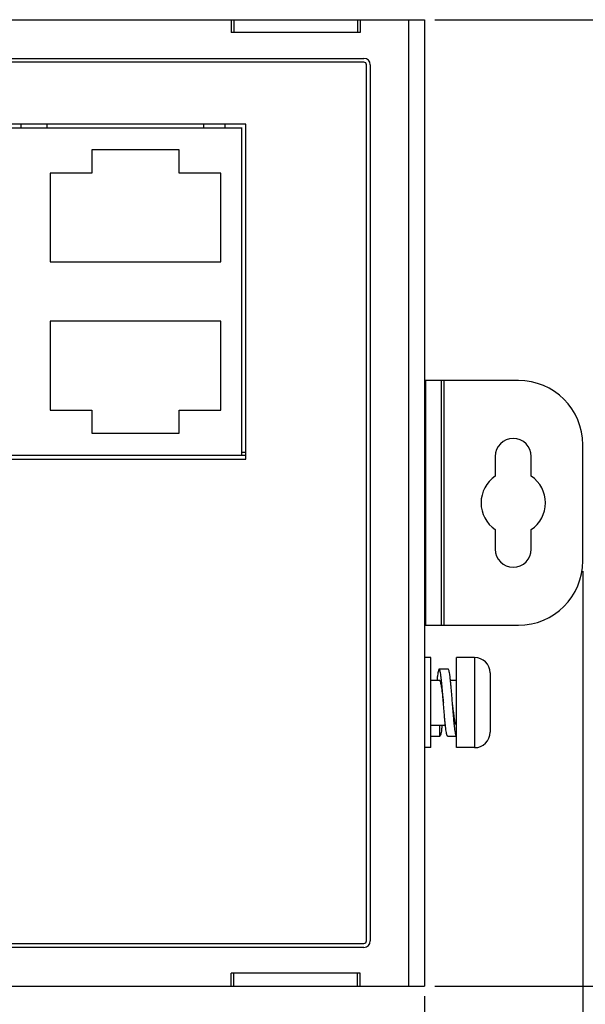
# Model space of a CAD drawing. Extents: x 879 to 1770, y -20 to 610.
# Tile 6 of 21: x 1280 to 1324, y 197 to 273. Entities that reach past the tile are written whole.
import ezdxf

# ---------------------------------------------------------------- set-up
doc = ezdxf.new("R2010")
doc.units = 0
doc.header["$LTSCALE"] = 2
doc.header["$MEASUREMENT"] = 0
doc.header["$PDMODE"] = 3
doc.layers.get('Defpoints').update_dxf_attribs({"linetype": 'CONTINUOUS'})
for name, color, linetype in [('307234467C_DXF_CONTINUOU72', 7, 'CONTINUOUS'), ('3242248500_IDXF_CONTINUO83', 7, 'CONTINUOUS'), ('3991137700_CDXF_CONTINUO69', 7, 'CONTINUOUS'), ('FORM', 7, 'CONTINUOUS'), ('NET14-600620DXF_CONTINUO75', 7, 'CONTINUOUS'), ('NET9-175600ADXF_CONTINUO70', 7, 'CONTINUOUS'), ('NET9-175700ADXF_CONTINUO68', 7, 'CONTINUOUS'), ('SCREW_M4_DXF_CONTINUOUS_74', 7, 'CONTINUOUS'), ('SNAP_DXF_CONTINUOUS_LINE', 7, 'CONTINUOUS'), ('TOP-PCBA_DXF_CONTINUOUS_82', 7, 'CONTINUOUS')]:
    doc.layers.add(name, color=color, linetype=linetype)
doc.styles.get("Standard").update_dxf_attribs({"font": 'txt.shx', "width": 0.75, "oblique": 15})
doc.dimstyles.get("Standard").update_dxf_attribs({"dimtxt": 0.18, "dimasz": 0.18, "dimexe": 0.18, "dimexo": 0.0625, "dimgap": 0.09, "dimtad": 0, "dimtih": 1, "dimtoh": 1, "dimdec": 4, "dimzin": 0, "dimdsep": 46, "dimtxsty": 'Standard', "dimcen": 0.09, "dimadec": 0, "dimazin": 0, "dimtfac": 1, "dimtdec": 4, "dimtofl": 0, "dimtmove": 0, "dimatfit": 3, "dimfxl": 0, "dimtolj": 1, "dimtzin": 0, "dimarcsym": 0})

# ---------------------------------------------------------------- blocks, each defined once
blk = doc.blocks.new('*D6')
at = {"layer": 'Defpoints', "color": 0}
for p in [(1192.333, 210.405), (1311.833, 198.405), (1311.833, 159.881)]:
    blk.add_point(p, dxfattribs=at)
at = {"layer": 'FORM', "color": 0, "lineweight": -2}
for p, q in [((1192.333, 209.605), (1192.333, 159.081)), ((1311.833, 197.605), (1311.833, 159.081)), ((1195.333, 159.881), (1308.833, 159.881))]:
    blk.add_line(p, q, dxfattribs=at)
at = {"layer": 'FORM', "color": 0}
for points in [[(1195.333, 160.381), (1195.333, 159.381), (1192.333, 159.881)], [(1308.833, 160.381), (1308.833, 159.381), (1311.833, 159.881)]]:
    blk.add_solid(points, dxfattribs=at)
at = {"layer": 'FORM', "color": 0, "insert": (1252.083, 162.181), "char_height": 3, "attachment_point": 5}
blk.add_mtext('\\A1;119.50', dxfattribs=at)
blk = doc.blocks.new('*D7')
at = {"layer": 'Defpoints', "color": 0}
for p in [(1324.133, 231.405), (1178.833, 229.605), (1324.133, 132.339)]:
    blk.add_point(p, dxfattribs=at)
at = {"layer": 'FORM', "color": 0, "lineweight": -2}
for p, q in [((1324.133, 230.605), (1324.133, 131.539)), ((1178.833, 228.805), (1178.833, 131.539)), ((1181.833, 132.339), (1321.133, 132.339))]:
    blk.add_line(p, q, dxfattribs=at)
at = {"layer": 'FORM', "color": 0}
for points in [[(1181.833, 132.839), (1181.833, 131.839), (1178.833, 132.339)], [(1321.133, 132.839), (1321.133, 131.839), (1324.133, 132.339)]]:
    blk.add_solid(points, dxfattribs=at)
at = {"layer": 'FORM', "color": 0, "insert": (1251.483, 134.639), "char_height": 3, "attachment_point": 5}
blk.add_mtext('\\A1;145.30', dxfattribs=at)
blk = doc.blocks.new('*D8')
at = {"layer": 'Defpoints', "color": 0}
for p in [(1311.833, 273.405), (1311.833, 198.405), (1370.122, 198.405)]:
    blk.add_point(p, dxfattribs=at)
at = {"layer": 'FORM', "color": 0, "lineweight": -2}
for p, q in [((1312.633, 273.405), (1370.922, 273.405)), ((1370.122, 270.405), (1370.122, 201.405)), ((1312.633, 198.405), (1370.922, 198.405))]:
    blk.add_line(p, q, dxfattribs=at)
at = {"layer": 'FORM', "color": 0}
for points in [[(1369.622, 270.405), (1370.622, 270.405), (1370.122, 273.405)], [(1369.622, 201.405), (1370.622, 201.405), (1370.122, 198.405)]]:
    blk.add_solid(points, dxfattribs=at)
at = {"layer": 'FORM', "color": 0, "insert": (1367.822, 235.905), "char_height": 3, "attachment_point": 5, "rotation": 90}
blk.add_mtext('\\A1;75.00', dxfattribs=at)

msp = doc.modelspace()

# ---------------------------------------------------------------- linework, layer by layer
at = {"layer": '307234467C_DXF_CONTINUOU72', "color": 7, "linetype": 'Continuous'}
for p, q in [((1280.531, 265.005), (1280.532, 265.305)), ((1282.531, 265.005), (1282.532, 265.305)), ((1294.706, 265.005), (1294.707, 265.305)), ((1296.356, 265.005), (1296.357, 265.305)), ((1233.906, 265.005), (1297.675, 265.005)), ((1297.656, 239.605), (1297.656, 265.005)), ((1292.791, 263.305), (1286.021, 263.305)), ((1286.021, 263.305), (1286.021, 261.505)), ((1292.791, 261.505), (1292.791, 263.305)), ((1286.021, 261.505), (1282.781, 261.505)), ((1282.781, 261.505), (1282.781, 254.605)), ((1296.031, 261.505), (1292.791, 261.505)), ((1296.031, 254.605), (1296.031, 261.505)), ((1282.781, 254.605), (1296.031, 254.605)), ((1296.031, 250.005), (1282.781, 250.005)), ((1282.781, 250.005), (1282.781, 243.105)), ((1296.031, 243.105), (1296.031, 250.005)), ((1282.781, 243.105), (1286.021, 243.105)), ((1286.021, 243.105), (1286.021, 241.305)), ((1292.791, 243.105), (1296.031, 243.105)), ((1292.791, 241.305), (1292.791, 243.105)), ((1286.021, 241.305), (1292.791, 241.305)), ((1233.906, 239.605), (1297.656, 239.605)), ((1297.657, 239.605), (1297.656, 239.605))]:
    msp.add_line(p, q, dxfattribs=at)
at = {"layer": '3242248500_IDXF_CONTINUO83', "color": 3, "linetype": 'Continuous'}
msp.add_line((1297.656, 239.835), (1297.956, 239.835), dxfattribs=at)
at = {"layer": '3991137700_CDXF_CONTINUO69', "color": 3, "linetype": 'Continuous'}
msp.add_line((1296.833, 273.405), (1306.833, 273.405), dxfattribs=at)
at = {"layer": '3991137700_CDXF_CONTINUO69', "color": 7, "linetype": 'Continuous'}
for p, q in [((1297.033, 273.405), (1297.033, 272.405)), ((1306.633, 273.405), (1306.633, 272.405))]:
    msp.add_line(p, q, dxfattribs=at)
at = {"layer": 'NET14-600620DXF_CONTINUO75', "color": 7, "linetype": 'Continuous'}
for p, q in [((1307.133, 270.105), (1198.533, 270.105)), ((1307.333, 201.905), (1307.333, 269.905)), ((1297.956, 265.305), (1233.606, 265.305)), ((1297.956, 239.305), (1297.956, 265.305)), ((1233.606, 239.305), (1297.956, 239.305)), ((1198.533, 201.705), (1307.133, 201.705))]:
    msp.add_line(p, q, dxfattribs=at)
for centre, start, end in [((1307.133, 269.905), 0, 90), ((1307.133, 201.905), 270, 0)]:
    msp.add_arc(centre, 0.2, start, end, dxfattribs=at)
at = {"layer": 'NET9-175600ADXF_CONTINUO70', "color": 7, "linetype": 'Continuous'}
for p, q in [((1297.033, 198.405), (1297.033, 199.405)), ((1306.633, 198.405), (1306.633, 199.405)), ((1296.833, 198.405), (1306.833, 198.405))]:
    msp.add_line(p, q, dxfattribs=at)
at = {"layer": 'NET9-175700ADXF_CONTINUO68', "color": 7, "linetype": 'Continuous'}
for p, q in [((1257.833, 273.405), (1296.833, 273.405)), ((1296.833, 273.405), (1296.833, 272.405)), ((1306.833, 273.405), (1311.833, 273.405)), ((1306.833, 273.405), (1306.833, 272.405)), ((1310.633, 198.405), (1310.633, 273.405)), ((1311.833, 273.405), (1311.833, 198.405)), ((1306.833, 272.405), (1296.833, 272.405)), ((1198.533, 270.405), (1307.133, 270.405)), ((1307.633, 269.905), (1307.633, 201.905)), ((1307.133, 201.405), (1198.533, 201.405)), ((1306.833, 199.405), (1296.833, 199.405)), ((1296.833, 198.405), (1296.833, 199.405)), ((1306.833, 198.405), (1306.833, 199.405)), ((1257.833, 198.405), (1296.833, 198.405)), ((1306.833, 198.405), (1311.833, 198.405))]:
    msp.add_line(p, q, dxfattribs=at)
for centre, start, end in [((1307.133, 269.905), 0, 90), ((1307.133, 201.905), 270, 0)]:
    msp.add_arc(centre, 0.5, start, end, dxfattribs=at)
at = {"layer": 'SCREW_M4_DXF_CONTINUOUS_74', "color": 7, "linetype": 'Continuous'}
for p, q in [((1312.333, 223.905), (1311.833, 223.905)), ((1312.333, 216.905), (1312.333, 223.905)), ((1315.733, 223.905), (1314.333, 223.905)), ((1314.333, 216.905), (1314.333, 223.905)), ((1315.733, 223.905), (1315.733, 216.905)), ((1313.683, 223.005), (1312.983, 223.005)), ((1316.933, 222.705), (1316.933, 218.105)), ((1312.333, 222.155), (1312.983, 222.155)), ((1313.855, 222.155), (1314.333, 222.155)), ((1312.333, 218.655), (1313.461, 218.655)), ((1313.033, 217.805), (1313.033, 218.655)), ((1312.333, 217.805), (1313.033, 217.805)), ((1313.633, 217.805), (1314.333, 217.805)), ((1312.333, 216.905), (1311.833, 216.905)), ((1315.733, 216.905), (1314.333, 216.905))]:
    msp.add_line(p, q, dxfattribs=at)
for centre, start, end in [((1315.733, 222.705), 0, 90), ((1315.733, 218.105), 270, 0)]:
    msp.add_arc(centre, 1.2, start, end, dxfattribs=at)
for points, start_tangent, end_tangent in [([(1312.983, 223.005), (1312.951, 222.973), (1312.918, 222.877), (1312.886, 222.721), (1312.853, 222.508), (1312.821, 222.243), (1312.811, 222.155)], (-1, 0), (-0.107264, -0.994231)), ([(1313.308, 220.405), (1313.276, 220.811), (1313.243, 221.208), (1313.211, 221.585), (1313.178, 221.933), (1313.146, 222.243), (1313.113, 222.508), (1313.081, 222.721), (1313.048, 222.877), (1313.016, 222.973), (1312.983, 223.005)], (-0.079322, 0.996849), (-1, 0)), ([(1314.008, 220.405), (1313.976, 220.811), (1313.943, 221.208), (1313.911, 221.585), (1313.878, 221.933), (1313.846, 222.243), (1313.813, 222.508), (1313.781, 222.721), (1313.748, 222.877), (1313.716, 222.973), (1313.683, 223.005)], (-0.079322, 0.996849), (-1, 0)), ([(1312.983, 222.155), (1313.019, 222.128), (1313.055, 222.05), (1313.091, 221.922), (1313.127, 221.749), (1313.163, 221.534), (1313.199, 221.285), (1313.235, 221.011), (1313.271, 220.718), (1313.307, 220.413), (1313.308, 220.405)], (1, 0), (0.117413, -0.993083)), ([(1313.633, 217.805), (1313.601, 217.837), (1313.568, 217.932), (1313.536, 218.088), (1313.503, 218.301), (1313.471, 218.566), (1313.438, 218.876), (1313.406, 219.224), (1313.373, 219.601), (1313.341, 219.998), (1313.308, 220.405)], (-1, 0), (-0.079322, 0.996849)), ([(1314.333, 217.805), (1314.301, 217.837), (1314.268, 217.932), (1314.236, 218.088), (1314.203, 218.301), (1314.171, 218.566), (1314.138, 218.876), (1314.106, 219.224), (1314.073, 219.601), (1314.041, 219.998), (1314.008, 220.405)], (-1, 0), (-0.079322, 0.996849)), ([(1314.333, 218.655), (1314.297, 218.681), (1314.26, 218.762), (1314.224, 218.893), (1314.188, 219.068), (1314.152, 219.285), (1314.115, 219.538), (1314.079, 219.816), (1314.043, 220.109), (1314.008, 220.405)], (-1, 0), (-0.117413, 0.993083)), ([(1313.205, 218.655), (1313.196, 218.566), (1313.163, 218.301), (1313.131, 218.088), (1313.098, 217.932), (1313.066, 217.837), (1313.033, 217.805)], (-0.107129, -0.994245), (-1, 0))]:
    msp.add_spline(points, degree=3, dxfattribs=dict(at, start_tangent=start_tangent, end_tangent=end_tangent))
at = {"layer": 'SNAP_DXF_CONTINUOUS_LINE', "color": 7, "linetype": 'Continuous'}
for p, q in [((1319.133, 245.405), (1311.833, 245.405)), ((1311.933, 226.405), (1311.933, 245.405)), ((1313.133, 245.405), (1313.133, 226.405)), ((1313.333, 245.405), (1313.333, 226.405)), ((1324.133, 231.405), (1324.133, 240.405)), ((1317.333, 239.505), (1317.333, 237.976)), ((1320.133, 237.976), (1320.133, 239.505)), ((1317.333, 233.833), (1317.333, 232.305)), ((1320.133, 232.305), (1320.133, 233.833)), ((1311.833, 226.405), (1319.133, 226.405))]:
    msp.add_line(p, q, dxfattribs=at)
for centre, radius, start, end in [((1319.133, 240.405), 5, 0, 90), ((1318.733, 239.505), 1.4, 0, 180), ((1318.733, 235.905), 2.5, 124.0558, 235.9442), ((1318.733, 235.905), 2.5, 304.0558, 55.9442), ((1318.733, 232.305), 1.4, 180, 0), ((1319.133, 231.405), 5, 270, 0)]:
    msp.add_arc(centre, radius, start, end, dxfattribs=at)
at = {"layer": 'TOP-PCBA_DXF_CONTINUOUS_82', "color": 7, "linetype": 'Continuous'}
msp.add_line((1297.656, 239.605), (1297.956, 239.605), dxfattribs=at)

# ---------------------------------------------------------------- dimensions: what is measured, and where the dimension line sits
at = {"layer": 'FORM', "color": 2}
dim = msp.add_linear_dim(base=(1370.122, 198.405), p1=(1311.833, 273.405), p2=(1311.833, 198.405), angle=90, dimstyle='Standard', override={"dimtxt": 3, "dimasz": 3, "dimexe": 0.8, "dimexo": 0.8, "dimgap": 0.8, "dimtad": 1, "dimtih": 0, "dimtoh": 0, "dimdec": 2, "dimcen": -0.8, "dimtix": 1, "dimtofl": 1}, dxfattribs=at)
dim.commit()
dim.dimension.update_dxf_attribs({"geometry": '*D8', "text_midpoint": (1367.822, 235.905)})
for base, p1, p2, picture, middle in [((1324.133, 132.339), (1178.833, 229.605), (1324.133, 231.405), '*D7', (1251.483, 134.639)), ((1311.833, 159.881), (1192.333, 210.405), (1311.833, 198.405), '*D6', (1252.083, 162.181))]:
    dim = msp.add_linear_dim(base=base, p1=p1, p2=p2, dimstyle='Standard', override={"dimtxt": 3, "dimasz": 3, "dimexe": 0.8, "dimexo": 0.8, "dimgap": 0.8, "dimtad": 1, "dimtih": 0, "dimtoh": 0, "dimdec": 2, "dimcen": -0.8, "dimtix": 1, "dimtofl": 1}, dxfattribs=at)
    dim.commit()
    dim.dimension.update_dxf_attribs({"geometry": picture, "text_midpoint": middle})

doc.saveas('drawing.dxf')
